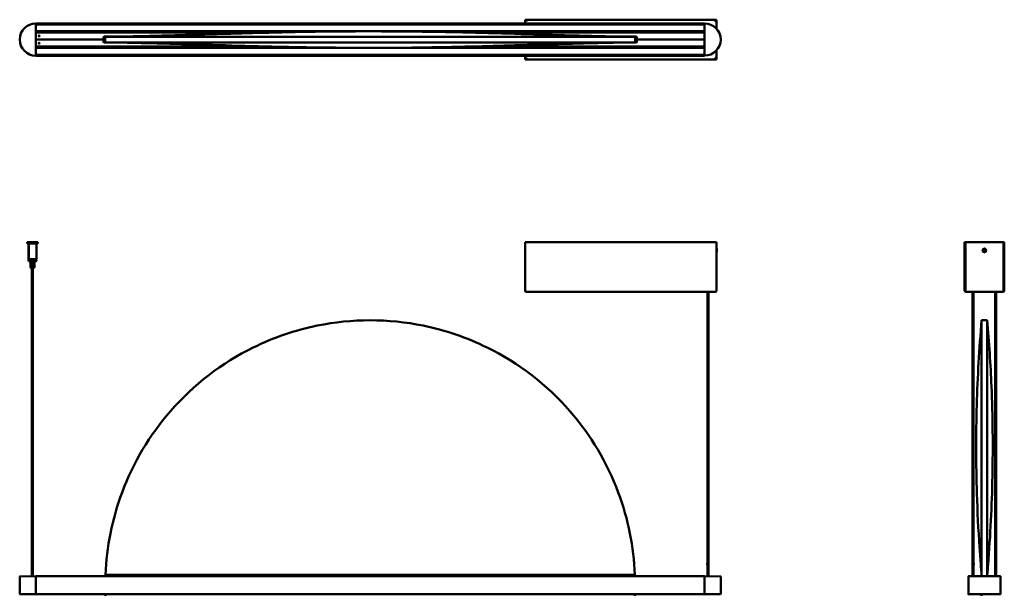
# Model space of a CAD drawing. Header units: millimetres. Extents: x 1563 to 3050, y 1036 to 2575.
# Tile 2 of 2: x 1563 to 3050, y 1708 to 2575. Entities that reach past the tile are written whole.
import ezdxf

# ---------------------------------------------------------------- set-up
doc = ezdxf.new("R2010")
doc.units = ezdxf.units.MM
doc.header["$LTSCALE"] = 10
doc.layers.add('Visibile (ISO)', color=7, linetype='Continuous', lineweight=50)

msp = doc.modelspace()

# ---------------------------------------------------------------- linework, layer by layer
at = {"layer": 'Visibile (ISO)'}
for p, q in [((2326, 2574.1), (2326, 2575.1)), ((2326, 2575.1), (2615, 2575.1)), ((2326.7, 2573.8), (2326, 2573.8)), ((2326, 2569.3), (2326, 2573.8)), ((2328, 2572.5), (2328, 2573.1)), ((2613, 2573.1), (2613, 2572.5)), ((2614.3, 2573.8), (2615, 2573.8)), ((2615, 2574.1), (2615, 2575.1)), ((2615, 2573.8), (2615, 2561.5)), ((1587.2, 2569.1), (1587.2, 2569.3)), ((1587.2, 2569.3), (2597.2, 2569.3)), ((1587.2, 2569.1), (1587.2, 2568.1)), ((1587.2, 2521.1), (1587.2, 2569.1)), ((2597.2, 2567.9), (1587.2, 2567.9)), ((1587.2, 2557.7), (2597.2, 2557.7)), ((1587.2, 2557.5), (1587.2, 2556.3)), ((2597.2, 2569.1), (2597.2, 2569.3)), ((2597.2, 2569.1), (2597.2, 2568.1)), ((2597.2, 2569.1), (2597.2, 2521.1)), ((2597.2, 2557.5), (2597.2, 2556.3)), ((1964.5, 2556.1), (1587.2, 2556.1)), ((1597, 2555.8), (1587.2, 2555.8)), ((1689.7, 2545.1), (1587.2, 2545.1)), ((1689.7, 2545.1), (1587.2, 2545.1)), ((1588.2, 2555.6), (1942.6, 2555.6)), ((1591.4, 2550.5), (1592.9, 2550.5)), ((1689.7, 2545.1), (1689.7, 2548.6)), ((1689.7, 2541.6), (1689.7, 2545.1)), ((1710.5, 2549.5), (1690.4, 2549.5)), ((1690.7, 2549.6), (1712.9, 2549.6)), ((1692.2, 2549.3), (1692.5, 2549.3)), ((1692.2, 2540.8), (1692.2, 2549.3)), ((2597.2, 2556.1), (2219.8, 2556.1)), ((2241.7, 2555.6), (2596.2, 2555.6)), ((2471.3, 2549.6), (2493.7, 2549.6)), ((2493.9, 2549.5), (2473.8, 2549.5)), ((2491.8, 2549.3), (2492.2, 2549.3)), ((2492.2, 2540.8), (2492.2, 2549.3)), ((2494.7, 2548.6), (2494.7, 2545.1)), ((2597.2, 2545.1), (2494.7, 2545.1)), ((2494.7, 2545.1), (2494.7, 2541.6)), ((2597.2, 2545.1), (2494.7, 2545.1)), ((2597.2, 2555.8), (2587.4, 2555.8)), ((1587.2, 2534.3), (1597, 2534.4)), ((1587.2, 2534.1), (1964.6, 2534.1)), ((1587.2, 2533.9), (1587.2, 2532.6)), ((2597.2, 2532.4), (1587.2, 2532.4)), ((1588.2, 2534.6), (1943.5, 2534.6)), ((1591.4, 2539.7), (1592.9, 2539.7)), ((1690.3, 2540.6), (1710.6, 2540.6)), ((1714.2, 2540.6), (1690.7, 2540.6)), ((1692.2, 2540.8), (1692.5, 2540.8)), ((2219.7, 2534.1), (2597.2, 2534.1)), ((2240.8, 2534.6), (2596.2, 2534.6)), ((2493.7, 2540.6), (2470.2, 2540.6)), ((2473.8, 2540.6), (2494, 2540.6)), ((2491.8, 2540.8), (2492.2, 2540.8)), ((2587.4, 2534.4), (2597.2, 2534.3)), ((2597.2, 2533.9), (2597.2, 2532.6)), ((2615, 2528.7), (2615, 2516.3)), ((1587.2, 2522.2), (2597.2, 2522.2)), ((1587.2, 2522), (1587.2, 2521)), ((1587.2, 2521), (1587.2, 2520.8)), ((2597.2, 2520.8), (1587.2, 2520.8)), ((2326, 2516.3), (2326, 2520.8)), ((2326.7, 2516.3), (2326, 2516.3)), ((2326, 2516.1), (2326, 2515.1)), ((2615, 2515.1), (2326, 2515.1)), ((2328, 2517.1), (2328, 2517.7)), ((2597.2, 2522), (2597.2, 2521)), ((2597.2, 2521), (2597.2, 2520.8)), ((2613, 2517.7), (2613, 2517.1)), ((2614.3, 2516.3), (2615, 2516.3)), ((2615, 2516.1), (2615, 2515.1)), ((1574.4, 2239.4), (1574.2, 2239.2)), ((1590.2, 2239.2), (1574.2, 2239.2)), ((1574.2, 2237.6), (1574.2, 2239.2)), ((1574.2, 2237.6), (1590.2, 2237.6)), ((1574.4, 2237.4), (1574.2, 2237.6)), ((1574.4, 2239.4), (1590, 2239.4)), ((1590, 2237.4), (1574.4, 2237.4)), ((1576.2, 2237.4), (1576.2, 2213.6)), ((1576.6, 2235.9), (1576.2, 2235.9)), ((1576.2, 2213.6), (1576.2, 2235.9)), ((1576.6, 2235.9), (1576.6, 2213.6)), ((1588.2, 2237.4), (1588.2, 2213.6)), ((1590, 2239.4), (1590.2, 2239.2)), ((1590, 2237.4), (1590.2, 2237.6)), ((1590.2, 2237.6), (1590.2, 2239.2)), ((2326, 2166.4), (2326, 2239.4)), ((2326, 2239.4), (2615, 2239.4)), ((2615, 2239.4), (2615, 2166.4)), ((2989.7, 2239.4), (2989.7, 2239.4)), ((2989.7, 2239.4), (2989.7, 2166.4)), ((2990.7, 2239.4), (2989.7, 2239.4)), ((2990.7, 2239.4), (2989.7, 2239.4)), ((2990.7, 2239.4), (2990.7, 2239.4)), ((2990.7, 2166.4), (2990.7, 2239.4)), ((2990.9, 2239.4), (3048.4, 2239.4)), ((3048.4, 2239.4), (2990.9, 2239.4)), ((2990.9, 2166.4), (2990.9, 2239.4)), ((2990.9, 2239.4), (2990.9, 2239.4)), ((3048.4, 2239.4), (3048.4, 2166.4)), ((3048.4, 2239.4), (3048.4, 2239.4)), ((3048.7, 2239.4), (3049.7, 2239.4)), ((3048.7, 2166.4), (3048.7, 2239.4)), ((3048.7, 2239.4), (3048.7, 2239.4)), ((3048.7, 2239.4), (3049.7, 2239.4)), ((3049.7, 2166.4), (3049.7, 2239.4)), ((3049.7, 2239.4), (3049.7, 2239.4)), ((2615, 2229.4), (2615.2, 2229.6)), ((2615, 2224.3), (2615.2, 2224.1)), ((2615.2, 2229.6), (2615.2, 2224.1)), ((2615.4, 2229.6), (2615.2, 2229.6)), ((2615.4, 2224.1), (2615.2, 2224.1)), ((2615.4, 2229.6), (2615.4, 2224.1)), ((3018.1, 2227.3), (3019.1, 2226.8)), ((3018.2, 2227.3), (3019, 2227.1)), ((3018.3, 2227.8), (3019.4, 2227.3)), ((3019.1, 2227.3), (3018.4, 2227.7)), ((3018.8, 2225.5), (3019.2, 2226.5)), ((3019.3, 2226.3), (3018.8, 2225.6)), ((3019.2, 2225.3), (3019.7, 2226.3)), ((3019.3, 2225.4), (3019.5, 2226.2)), ((3020.1, 2228.5), (3019.6, 2227.4)), ((3020.1, 2228.4), (3019.9, 2227.6)), ((3021.1, 2226), (3020, 2226.4)), ((3020.6, 2228.3), (3020.1, 2227.2)), ((3020.1, 2227.5), (3020.6, 2228.2)), ((3021.3, 2226.4), (3020.2, 2226.9)), ((3020.3, 2226.5), (3021, 2226)), ((3021.2, 2226.5), (3020.4, 2226.7)), ((1576.2, 2213.6), (1576.2, 2213.6)), ((1576.4, 2213.4), (1576.2, 2213.6)), ((1588.2, 2212.8), (1576.2, 2212.8)), ((1576.2, 2211), (1576.2, 2212.8)), ((1576.2, 2211), (1588.2, 2211)), ((1576.4, 2210.8), (1576.2, 2211)), ((1576.4, 2213.4), (1576.4, 2213.4)), ((1576.8, 2213.4), (1576.4, 2213.4)), ((1588, 2210.8), (1576.4, 2210.8)), ((1576.6, 2213.6), (1588.2, 2213.6)), ((1588, 2213.4), (1576.8, 2213.4)), ((1577.2, 2212.8), (1577.2, 2213.4)), ((1579.2, 2201.2), (1579.2, 2210.8)), ((1579.6, 2200.8), (1579.3, 2201.1)), ((1579.4, 2210.8), (1579.4, 2201.2)), ((1579.4, 2201.1), (1579.4, 2210.8)), ((1579.6, 2200.8), (1584.8, 2200.8)), ((1580.2, 2200.9), (1580.2, 2210.8)), ((1580.7, 2210.8), (1580.7, 2201.2)), ((1581.4, 2200.8), (1581.4, 1735)), ((1581.7, 2200.9), (1581.7, 2210.8)), ((1582.6, 2210.8), (1582.6, 2201.2)), ((1582.9, 2200.8), (1582.9, 1735)), ((1583.3, 2200.9), (1583.3, 2210.8)), ((1584.2, 2210.8), (1584.2, 2201.2)), ((1584.5, 2201), (1584.5, 2210.8)), ((1584.8, 2200.8), (1585, 2201.1)), ((1585.1, 2210.8), (1585.1, 2201.2)), ((1585.1, 2201.2), (1585.1, 2210.8)), ((1587.2, 2212.8), (1587.2, 2213.4)), ((1588, 2213.4), (1588.2, 2213.6)), ((1588, 2210.8), (1588.2, 2211)), ((1588.2, 2211), (1588.2, 2212.8)), ((2328, 2164.4), (2613, 2164.4)), ((2601.4, 2164.4), (2601.4, 1735)), ((2602.9, 2164.4), (2602.9, 1735)), ((2990.7, 2166.4), (2989.7, 2166.4)), ((2990.9, 2166.4), (2990.9, 2166.4)), ((2990.9, 2166.4), (2990.9, 2166.4)), ((2991.7, 2164.4), (2991.7, 2164.6)), ((2991.7, 2164.4), (2992.3, 2164.4)), ((2992.3, 2164.4), (3047.1, 2164.4)), ((3001.9, 2164.4), (3001.9, 1755)), ((3003.4, 2164.4), (3003.4, 1755)), ((3035.9, 2164.4), (3035.9, 1735)), ((3037.4, 2164.4), (3037.4, 1735)), ((3047.1, 2164.4), (3047.7, 2164.4)), ((3047.7, 2164.4), (3047.7, 2164.6)), ((3048.4, 2166.4), (3048.4, 2166.4)), ((3048.4, 2166.4), (3048.4, 2166.4)), ((3048.7, 2166.4), (3049.7, 2166.4)), ((3015.4, 2121.4), (3023.9, 2121.4)), ((2601.4, 1755), (2601.2, 1755)), ((2601.2, 1753), (2601.2, 1755)), ((2603.2, 1755), (2602.9, 1755)), ((2603.2, 1753), (2603.2, 1755)), ((3003.7, 1755), (3001.7, 1755)), ((3001.7, 1753), (3001.7, 1755)), ((3003.7, 1753), (3003.7, 1755)), ((2601.4, 1753), (2601.2, 1753)), ((2603.2, 1753), (2602.9, 1753)), ((3003.7, 1753), (3001.7, 1753)), ((3001.9, 1753), (3001.9, 1735)), ((3003.4, 1753), (3003.4, 1735)), ((1562.9, 1734.6), (1562.9, 1708.3)), ((1563.2, 1734.8), (1587.2, 1735)), ((1587.2, 1735), (1587.2, 1734.8)), ((1587.2, 1735), (2597.2, 1735)), ((1587.2, 1708), (1587.2, 1734.8)), ((1587.2, 1734.8), (1587.2, 1708.1)), ((2597.2, 1735), (2597.2, 1734.8)), ((2597.2, 1735), (2621.2, 1734.8)), ((2597.2, 1708), (2597.2, 1734.8)), ((2597.2, 1708.1), (2597.2, 1734.8)), ((2621.4, 1734.6), (2621.4, 1708.3)), ((2995.4, 1734.8), (2995.4, 1708)), ((2995.4, 1734.8), (2995.4, 1734.8)), ((2995.4, 1708.1), (2995.4, 1734.8)), ((2995.6, 1735), (2996.6, 1735)), ((2995.6, 1735), (2996.6, 1735)), ((3018.9, 1735), (2995.7, 1735)), ((3007.2, 1735), (3008.5, 1735)), ((3007.2, 1735), (3008.5, 1735)), ((3015.4, 1737.4), (3015.4, 1735)), ((3015.4, 1735), (3015.4, 1737.4)), ((3043.7, 1735), (3020.4, 1735)), ((3023.9, 1735), (3023.9, 1737.4)), ((3030.9, 1735), (3032.1, 1735)), ((3030.9, 1735), (3032.1, 1735)), ((3042.7, 1735), (3043.7, 1735)), ((3042.7, 1735), (3043.7, 1735)), ((3043.9, 1708), (3043.9, 1734.8)), ((3043.9, 1734.8), (3043.9, 1734.8)), ((3043.9, 1734.8), (3043.9, 1708.1)), ((1587.2, 1707.8), (1563.2, 1708)), ((1587.2, 1708), (1587.2, 1707.8)), ((2597.2, 1707.8), (1587.2, 1707.8)), ((2597.2, 1708), (2597.2, 1707.8)), ((2621.2, 1708), (2597.2, 1707.8)), ((2996.6, 1707.8), (2995.6, 1707.8)), ((2995.7, 1707.8), (3043.7, 1707.8)), ((3008.5, 1707.8), (3007.2, 1707.8)), ((3015.4, 1707.8), (3015.4, 1705.4)), ((3032.1, 1707.8), (3030.9, 1707.8)), ((3043.7, 1707.8), (3042.7, 1707.8))]:
    msp.add_line(p, q, dxfattribs=at)
for centre, radius in [((1592.2, 2550.6), 0.75), ((1592.2, 2539.6), 0.75), ((3019.7, 2226.9), 2.75)]:
    msp.add_circle(centre, radius, dxfattribs=at)
for centre, radius, start, end in [((1587.2, 2545.1), 24.3, 90, 270), ((2597.2, 2545.1), 24.2, 270, 90), ((1588.2, 2554.6), 1, 90, 180), ((1597, 2555.6), 0.2, 7.3341, 89.5), ((1690.7, 2548.6), 1, 90, 180), ((2493.7, 2548.6), 1, 0, 90), ((2587.4, 2555.6), 0.2, 90.5, 172.6659), ((2596.2, 2554.6), 1, 0, 90), ((1588.2, 2535.6), 1, 180, 270), ((1597, 2534.6), 0.2, 270.5, 346.841), ((1690.7, 2541.6), 1, 180, 270), ((2493.7, 2541.6), 1, 270, 0), ((2587.4, 2534.6), 0.2, 193.159, 269.5), ((2596.2, 2535.6), 1, 270, 0), ((3019.7, 2226.9), 0.752, 146.3185, 165.1028), ((3019, 2226.6), 0.215, 336.8429, 64.5784), ((3019.7, 2226.9), 0.752, 236.3185, 255.1028), ((3019.4, 2227.5), 0.215, 246.8429, 334.5784), ((3019.9, 2226.2), 0.215, 66.8429, 154.5784), ((3019.7, 2226.9), 0.752, 56.3185, 75.1028), ((3020.3, 2227.1), 0.215, 156.8429, 244.5784), ((3019.7, 2226.9), 0.752, 326.3185, 345.1028), ((1563.2, 1734.6), 0.25, 90.5, 180), ((2092.2, 1721.4), 400, 177.7076, 178.0516), ((2092.2, 1721.4), 400, 1.9484, 2.2924), ((2621.2, 1734.6), 0.25, 0, 89.5), ((2995.6, 1734.8), 0.2, 90, 180), ((2995.6, 1734.8), 0.2, 90, 180), ((2996.6, 1734.8), 0.2, 88.1566, 90), ((3007.2, 1734.8), 0.2, 90, 91.8434), ((3008.5, 1734.8), 0.2, 88.1566, 90), ((3030.9, 1734.8), 0.2, 90, 91.8434), ((3032.1, 1734.8), 0.2, 88.1566, 90), ((3042.7, 1734.8), 0.2, 90, 91.8434), ((3043.7, 1734.8), 0.2, 0, 90), ((3043.7, 1734.8), 0.2, 0, 90), ((1563.2, 1708.3), 0.25, 180, 269.5), ((2092.2, 1721.4), 400, 181.9484, 182.2924), ((2092.2, 1721.4), 400, 357.7076, 358.0516), ((2621.2, 1708.3), 0.25, 270.5, 0), ((2995.6, 1708), 0.2, 180, 270), ((3043.7, 1708), 0.2, 270, 0)]:
    msp.add_arc(centre, radius, start, end, dxfattribs=at)
msp.add_ellipse((3019.7, 1735), major_axis=(1, 0), ratio=0.008727, start_param=2.418858, end_param=7.00592, dxfattribs=at)
for points, knots in [([(2326, 2575.1), (2326.3, 2575.1), (2326.7, 2574.6), (2327.2, 2574), (2327.5, 2573.7), (2327.7, 2573.4), (2328, 2573.1)], [-1, -1, -1, -1, -0.319112, -0.319112, -0.319112, 0, 0, 0, 0]), ([(2328, 2573.1), (2327.3, 2573.5), (2326.6, 2574), (2326.2, 2574.1), (2326.1, 2574.1), (2326.1, 2574.1), (2326, 2574.1)], [0, 0, 0, 0, 0.867493, 0.867493, 0.867493, 1, 1, 1, 1]), ([(2327, 2573.1), (2326.7, 2573.3), (2326.5, 2573.4), (2326.3, 2573.6), (2326.3, 2573.6), (2326.2, 2573.6), (2326.2, 2573.7)], [-0.6527612, -0.6527612, -0.6527612, -0.6527612, -0.3205657, -0.3205657, -0.3205657, -0.2445824, -0.2445824, -0.2445824, -0.2445824]), ([(2613, 2573.1), (2613.6, 2573.8), (2614.2, 2574.5), (2614.6, 2574.9), (2614.8, 2575), (2614.9, 2575.1), (2615, 2575.1)], [-1, -1, -1, -1, -0.2685554, -0.2685554, -0.2685554, 0, 0, 0, 0]), ([(2615, 2574.1), (2614.7, 2574.1), (2614, 2573.7), (2613.3, 2573.3), (2613.2, 2573.2), (2613.1, 2573.2), (2613, 2573.1)], [0, 0, 0, 0, 0.867493, 0.867493, 0.867493, 1, 1, 1, 1]), ([(2614.8, 2573.7), (2614.7, 2573.5), (2614.3, 2573.3), (2614, 2573.1), (2614, 2573.1), (2614, 2573.1), (2614, 2573.1)], [-0.745299, -0.745299, -0.745299, -0.745299, -0.3457972, -0.3457972, -0.3457972, -0.3379836, -0.3379836, -0.3379836, -0.3379836]), ([(1692.9, 2549.3), (1695.6, 2549.4), (1700.1, 2549.4), (1711.7, 2549.6), (1717.7, 2549.7), (1732.6, 2550), (1741.8, 2550.2), (1761.2, 2550.6), (1771.2, 2550.9), (1795.2, 2551.5), (1809.6, 2551.9), (1840.4, 2552.8), (1857, 2553.3), (1895.3, 2554.4), (1917.1, 2555), (1965.4, 2556.1), (1992.1, 2556.7), (2046, 2557.4), (2073.3, 2557.6), (2124, 2557.5), (2147.3, 2557.3), (2194.1, 2556.6), (2217.7, 2556.2), (2267.8, 2555), (2294.3, 2554.2), (2345.8, 2552.8), (2371.1, 2552), (2412, 2550.9), (2428.9, 2550.5), (2454.5, 2549.9), (2464.2, 2549.7), (2478.1, 2549.5), (2483.6, 2549.4), (2489, 2549.4), (2490.3, 2549.3), (2491.4, 2549.3)], [0, 0, 0, 0, 3.947631, 3.947631, 7.265209, 7.265209, 11.031312, 11.031312, 14.601858, 14.601858, 19.356968, 19.356968, 24.609368, 24.609368, 31.358554, 31.358554, 39.447615, 39.447615, 47.641903, 47.641903, 54.640449, 54.640449, 61.800381, 61.800381, 70.004669, 70.004669, 78.034076, 78.034076, 83.964939, 83.964939, 88.422287, 88.422287, 91.962921, 91.962921, 93.571519, 93.571519, 93.571519, 93.571519]), ([(1692.5, 2549.3), (1693.3, 2549.4), (1695.8, 2549.3), (1704.1, 2549.3), (1710, 2549.3), (1734.3, 2549.3), (1759.1, 2549.3), (1825.5, 2549.3), (1867.9, 2549.3), (1946.2, 2549.3), (1978.7, 2549.3), (2038.5, 2549.3), (2065.3, 2549.3), (2119, 2549.3), (2145.8, 2549.3), (2205.6, 2549.3), (2238.1, 2549.3), (2316.4, 2549.3), (2358.9, 2549.3), (2425.2, 2549.3), (2450, 2549.3), (2474.3, 2549.3), (2480.2, 2549.3), (2488.5, 2549.3), (2491, 2549.4), (2491.8, 2549.3)], [0.000082, 0.000082, 0.000082, 0.000082, 6.282118, 6.282118, 12.730779, 12.730779, 27.111959, 27.111959, 43.028466, 43.028466, 53.285836, 53.285836, 61.338484, 61.338484, 69.391108, 69.391108, 79.647764, 79.647764, 95.564394, 95.564394, 109.945509, 109.945509, 116.394496, 116.394496, 122.676891, 122.676891, 122.676891, 122.676891]), ([(1692.9, 2549.3), (1695.6, 2549.4), (1700.2, 2549.4), (1707.7, 2549.5), (1709.1, 2549.5), (1710.5, 2549.5)], [0, 0, 0, 0, 3.957282, 3.957282, 4.774748, 4.774748, 4.774748, 4.774748]), ([(2473.8, 2549.5), (2479.2, 2549.5), (2484, 2549.4), (2489, 2549.4), (2490.3, 2549.3), (2491.4, 2549.3)], [88.781685, 88.781685, 88.781685, 88.781685, 91.976392, 91.976392, 93.54866, 93.54866, 93.54866, 93.54866]), ([(2491.8, 2540.8), (2491, 2540.8), (2488.5, 2540.8), (2480.2, 2540.8), (2474.3, 2540.8), (2450, 2540.8), (2425.2, 2540.8), (2358.9, 2540.8), (2316.4, 2540.9), (2238.1, 2540.8), (2205.6, 2540.8), (2145.8, 2540.8), (2119, 2540.8), (2065.3, 2540.8), (2038.5, 2540.8), (1978.7, 2540.8), (1946.2, 2540.8), (1867.9, 2540.9), (1825.5, 2540.8), (1759.1, 2540.8), (1734.3, 2540.8), (1710, 2540.8), (1704.1, 2540.8), (1695.8, 2540.8), (1693.3, 2540.8), (1692.5, 2540.8)], [0.00008, 0.00008, 0.00008, 0.00008, 6.282465, 6.282465, 12.731441, 12.731441, 27.112531, 27.112531, 43.029134, 43.029134, 53.285774, 53.285774, 61.338384, 61.338384, 69.391019, 69.391019, 79.648371, 79.648371, 95.564851, 95.564851, 109.946007, 109.946007, 116.394656, 116.394656, 122.676683, 122.676683, 122.676683, 122.676683]), ([(2491.4, 2540.8), (2488.7, 2540.8), (2484.1, 2540.8), (2472.6, 2540.6), (2466.6, 2540.5), (2451.6, 2540.2), (2442.4, 2540), (2423, 2539.6), (2413, 2539.3), (2389, 2538.7), (2374.6, 2538.2), (2343.7, 2537.4), (2327.1, 2536.9), (2288.8, 2535.8), (2266.9, 2535.2), (2218.6, 2534), (2191.9, 2533.5), (2138.1, 2532.7), (2110.7, 2532.6), (2060.1, 2532.6), (2036.8, 2532.9), (1989.9, 2533.6), (1966.4, 2534), (1916.3, 2535.2), (1889.7, 2536), (1838.2, 2537.4), (1813, 2538.2), (1772.1, 2539.3), (1755.3, 2539.7), (1729.7, 2540.3), (1720.1, 2540.5), (1706.2, 2540.7), (1700.7, 2540.8), (1695.3, 2540.8), (1694, 2540.8), (1692.9, 2540.8)], [0, 0, 0, 0, 3.957282, 3.957282, 7.279415, 7.279415, 11.041335, 11.041335, 14.610081, 14.610081, 19.371205, 19.371205, 24.629078, 24.629078, 31.38947, 31.38947, 39.477987, 39.477987, 47.667715, 47.667715, 54.663114, 54.663114, 61.826491, 61.826491, 70.03468, 70.03468, 78.063248, 78.063248, 83.981259, 83.981259, 88.432361, 88.432361, 91.976392, 91.976392, 93.571398, 93.571398, 93.571398, 93.571398]), ([(2326, 2516.1), (2326.3, 2516.1), (2326.9, 2516.4), (2327.5, 2516.8), (2327.7, 2516.9), (2327.8, 2517), (2328, 2517.1)], [0, 0, 0, 0, 0.791578, 0.791578, 0.791578, 1, 1, 1, 1]), ([(2328, 2517.1), (2327.4, 2516.4), (2326.9, 2515.7), (2326.4, 2515.3), (2326.3, 2515.2), (2326.1, 2515.1), (2326, 2515.1)], [-1, -1, -1, -1, -0.283495, -0.283495, -0.283495, 0, 0, 0, 0]), ([(2326.2, 2516.5), (2326.4, 2516.7), (2326.7, 2516.9), (2327, 2517.1), (2327, 2517.1), (2327, 2517.1), (2327, 2517.1)], [-0.745299, -0.745299, -0.745299, -0.745299, -0.3457972, -0.3457972, -0.3457972, -0.3379836, -0.3379836, -0.3379836, -0.3379836]), ([(2613, 2517.1), (2613.7, 2516.7), (2614.4, 2516.2), (2614.8, 2516.1), (2614.9, 2516.1), (2615, 2516.1), (2615, 2516.1)], [0, 0, 0, 0, 0.867493, 0.867493, 0.867493, 1, 1, 1, 1]), ([(2615, 2515.1), (2614.8, 2515.1), (2614.3, 2515.6), (2613.8, 2516.2), (2613.5, 2516.5), (2613.3, 2516.8), (2613, 2517.1)], [-1, -1, -1, -1, -0.319112, -0.319112, -0.319112, 0, 0, 0, 0]), ([(2614, 2517.1), (2614.3, 2516.9), (2614.5, 2516.7), (2614.7, 2516.6), (2614.8, 2516.6), (2614.8, 2516.6), (2614.8, 2516.5)], [-0.6527612, -0.6527612, -0.6527612, -0.6527612, -0.3205657, -0.3205657, -0.3205657, -0.2445824, -0.2445824, -0.2445824, -0.2445824]), ([(3018.2, 2227.3), (3018.2, 2227.3), (3018.2, 2227.3), (3018.1, 2227.3), (3018.1, 2227.3), (3018.1, 2227.3), (3018.1, 2227.3), (3018.1, 2227.3)], [0.03495487, 0.03495487, 0.03495487, 0.03495487, 0.03801973, 0.03801973, 0.04181436, 0.04181436, 0.04566018, 0.04566018, 0.04566018, 0.04566018]), ([(3018.3, 2227.8), (3018.3, 2227.8), (3018.3, 2227.8), (3018.3, 2227.8), (3018.4, 2227.8), (3018.4, 2227.8), (3018.4, 2227.7), (3018.4, 2227.7)], [0.0153115, 0.0153115, 0.0153115, 0.0153115, 0.01915732, 0.01915732, 0.02295195, 0.02295195, 0.02601681, 0.02601681, 0.02601681, 0.02601681]), ([(3018.8, 2225.5), (3018.8, 2225.5), (3018.8, 2225.5), (3018.8, 2225.5), (3018.8, 2225.5), (3018.8, 2225.6), (3018.8, 2225.6), (3018.8, 2225.6)], [0.0153115, 0.0153115, 0.0153115, 0.0153115, 0.01915732, 0.01915732, 0.02295195, 0.02295195, 0.02601681, 0.02601681, 0.02601681, 0.02601681]), ([(3019.2, 2227), (3019.2, 2227), (3019.3, 2226.9), (3019.3, 2226.9), (3019.3, 2226.9), (3019.4, 2226.8), (3019.4, 2226.8), (3019.4, 2226.7), (3019.4, 2226.7), (3019.4, 2226.7), (3019.4, 2226.6), (3019.4, 2226.6), (3019.4, 2226.5), (3019.4, 2226.5)], [0.16722794, 0.16722794, 0.16722794, 0.16722794, 0.17980141, 0.17980141, 0.1882428, 0.1882428, 0.19668418, 0.19668418, 0.20512557, 0.20512557, 0.21356695, 0.21356695, 0.22614043, 0.22614043, 0.22614043, 0.22614043]), ([(3019.3, 2225.4), (3019.3, 2225.4), (3019.3, 2225.3), (3019.3, 2225.3), (3019.3, 2225.3), (3019.3, 2225.3), (3019.3, 2225.3), (3019.2, 2225.3)], [0.03495487, 0.03495487, 0.03495487, 0.03495487, 0.03801973, 0.03801973, 0.04181436, 0.04181436, 0.04566018, 0.04566018, 0.04566018, 0.04566018]), ([(3019.8, 2227.4), (3019.8, 2227.3), (3019.7, 2227.3), (3019.7, 2227.2), (3019.7, 2227.2), (3019.6, 2227.2), (3019.6, 2227.2), (3019.6, 2227.2), (3019.5, 2227.2), (3019.5, 2227.1), (3019.4, 2227.1), (3019.4, 2227.2), (3019.3, 2227.2), (3019.3, 2227.2)], [0.16722794, 0.16722794, 0.16722794, 0.16722794, 0.17980141, 0.17980141, 0.1882428, 0.1882428, 0.19668418, 0.19668418, 0.20512557, 0.20512557, 0.21356695, 0.21356695, 0.22614043, 0.22614043, 0.22614043, 0.22614043]), ([(3019.6, 2226.4), (3019.6, 2226.4), (3019.6, 2226.5), (3019.7, 2226.5), (3019.7, 2226.5), (3019.7, 2226.6), (3019.8, 2226.6), (3019.8, 2226.6), (3019.9, 2226.6), (3019.9, 2226.6), (3019.9, 2226.6), (3020, 2226.6), (3020, 2226.6), (3020.1, 2226.6)], [0.16722794, 0.16722794, 0.16722794, 0.16722794, 0.17980141, 0.17980141, 0.1882428, 0.1882428, 0.19668418, 0.19668418, 0.20512557, 0.20512557, 0.21356695, 0.21356695, 0.22614043, 0.22614043, 0.22614043, 0.22614043]), ([(3020.2, 2226.8), (3020.1, 2226.8), (3020.1, 2226.8), (3020.1, 2226.9), (3020, 2226.9), (3020, 2226.9), (3020, 2227), (3020, 2227), (3020, 2227), (3020, 2227.1), (3020, 2227.1), (3020, 2227.2), (3020, 2227.2), (3020, 2227.3)], [0.16722794, 0.16722794, 0.16722794, 0.16722794, 0.17980141, 0.17980141, 0.1882428, 0.1882428, 0.19668418, 0.19668418, 0.20512557, 0.20512557, 0.21356695, 0.21356695, 0.22614043, 0.22614043, 0.22614043, 0.22614043]), ([(3020.1, 2228.4), (3020.1, 2228.4), (3020.1, 2228.4), (3020.1, 2228.4), (3020.1, 2228.4), (3020.1, 2228.5), (3020.1, 2228.5), (3020.1, 2228.5)], [0.03495487, 0.03495487, 0.03495487, 0.03495487, 0.03801973, 0.03801973, 0.04181436, 0.04181436, 0.04566018, 0.04566018, 0.04566018, 0.04566018]), ([(3020.6, 2228.3), (3020.6, 2228.3), (3020.6, 2228.2), (3020.6, 2228.2), (3020.6, 2228.2), (3020.6, 2228.2), (3020.6, 2228.2), (3020.6, 2228.2)], [0.0153115, 0.0153115, 0.0153115, 0.0153115, 0.01915732, 0.01915732, 0.02295195, 0.02295195, 0.02601681, 0.02601681, 0.02601681, 0.02601681]), ([(3021.1, 2226), (3021.1, 2226), (3021.1, 2226), (3021, 2226), (3021, 2226), (3021, 2226), (3021, 2226), (3021, 2226)], [0.0153115, 0.0153115, 0.0153115, 0.0153115, 0.01915732, 0.01915732, 0.02295195, 0.02295195, 0.02601681, 0.02601681, 0.02601681, 0.02601681]), ([(3021.2, 2226.5), (3021.2, 2226.5), (3021.2, 2226.5), (3021.2, 2226.5), (3021.2, 2226.5), (3021.3, 2226.4), (3021.3, 2226.4), (3021.3, 2226.4)], [0.03495487, 0.03495487, 0.03495487, 0.03495487, 0.03801973, 0.03801973, 0.04181436, 0.04181436, 0.04566018, 0.04566018, 0.04566018, 0.04566018]), ([(1579.5, 2200.9), (1579.5, 2200.9), (1579.4, 2201), (1579.3, 2201.1), (1579.3, 2201.1), (1579.2, 2201.2), (1579.2, 2201.2), (1579.2, 2201.2), (1579.2, 2201.2), (1579.2, 2201.2)], [0.38799637, 0.38799637, 0.38799637, 0.38799637, 0.41150931, 0.41150931, 0.44031244, 0.44031244, 0.46471635, 0.46471635, 0.47101646, 0.47101646, 0.47101646, 0.47101646]), ([(1580.2, 2200.9), (1580.1, 2200.9), (1580.1, 2201), (1579.9, 2201.1), (1579.8, 2201.1), (1579.7, 2201.2), (1579.6, 2201.2), (1579.5, 2201.2), (1579.5, 2201.2), (1579.4, 2201.2)], [0.38799637, 0.38799637, 0.38799637, 0.38799637, 0.41150931, 0.41150931, 0.44031244, 0.44031244, 0.46471635, 0.46471635, 0.48724218, 0.48724218, 0.48724218, 0.48724218]), ([(1579.4, 2201.2), (1579.4, 2201.2), (1579.4, 2201.2), (1579.4, 2201.2), (1579.4, 2201.2), (1579.4, 2201.1), (1579.4, 2201.1), (1579.4, 2201), (1579.5, 2200.9), (1579.5, 2200.9)], [0.49099833, 0.49099833, 0.49099833, 0.49099833, 0.51352416, 0.51352416, 0.53792806, 0.53792806, 0.56673119, 0.56673119, 0.59024413, 0.59024413, 0.59024413, 0.59024413]), ([(1580.7, 2201.2), (1580.7, 2201.2), (1580.6, 2201.2), (1580.5, 2201.2), (1580.4, 2201.2), (1580.3, 2201.1), (1580.3, 2201.1), (1580.2, 2201), (1580.2, 2200.9), (1580.2, 2200.9)], [0.49099833, 0.49099833, 0.49099833, 0.49099833, 0.51352416, 0.51352416, 0.53792806, 0.53792806, 0.56673119, 0.56673119, 0.59024413, 0.59024413, 0.59024413, 0.59024413]), ([(1581.7, 2200.9), (1581.6, 2200.9), (1581.5, 2201), (1581.4, 2201.1), (1581.3, 2201.1), (1581.1, 2201.2), (1581, 2201.2), (1580.9, 2201.2), (1580.8, 2201.2), (1580.7, 2201.2)], [0.38799637, 0.38799637, 0.38799637, 0.38799637, 0.41150931, 0.41150931, 0.44031244, 0.44031244, 0.46471635, 0.46471635, 0.48724218, 0.48724218, 0.48724218, 0.48724218]), ([(1582.6, 2201.2), (1582.5, 2201.2), (1582.4, 2201.2), (1582.2, 2201.2), (1582.1, 2201.2), (1582, 2201.1), (1581.9, 2201.1), (1581.8, 2201), (1581.7, 2200.9), (1581.7, 2200.9)], [0.49099833, 0.49099833, 0.49099833, 0.49099833, 0.51352416, 0.51352416, 0.53792806, 0.53792806, 0.56673119, 0.56673119, 0.59024413, 0.59024413, 0.59024413, 0.59024413]), ([(1583.3, 2200.9), (1583.3, 2200.9), (1583.2, 2201), (1583.1, 2201.1), (1583.1, 2201.1), (1582.9, 2201.2), (1582.9, 2201.2), (1582.7, 2201.2), (1582.6, 2201.2), (1582.6, 2201.2)], [0.38799637, 0.38799637, 0.38799637, 0.38799637, 0.41150931, 0.41150931, 0.44031244, 0.44031244, 0.46471635, 0.46471635, 0.48724218, 0.48724218, 0.48724218, 0.48724218]), ([(1584.2, 2201.2), (1584.2, 2201.2), (1584.1, 2201.2), (1584, 2201.2), (1583.9, 2201.2), (1583.7, 2201.1), (1583.6, 2201.1), (1583.4, 2201), (1583.4, 2200.9), (1583.3, 2200.9)], [0.49099833, 0.49099833, 0.49099833, 0.49099833, 0.51352416, 0.51352416, 0.53792806, 0.53792806, 0.56673119, 0.56673119, 0.59024413, 0.59024413, 0.59024413, 0.59024413]), ([(1584.5, 2200.9), (1584.5, 2200.9), (1584.5, 2201), (1584.5, 2201.1), (1584.5, 2201.1), (1584.5, 2201.2), (1584.4, 2201.2), (1584.3, 2201.2), (1584.3, 2201.2), (1584.2, 2201.2)], [0.38799637, 0.38799637, 0.38799637, 0.38799637, 0.41150931, 0.41150931, 0.44031244, 0.44031244, 0.46471635, 0.46471635, 0.48724218, 0.48724218, 0.48724218, 0.48724218]), ([(1585.1, 2201.2), (1585.1, 2201.2), (1585.1, 2201.2), (1585, 2201.2), (1585, 2201.2), (1584.8, 2201.1), (1584.8, 2201.1), (1584.6, 2201), (1584.6, 2200.9), (1584.5, 2200.9)], [0.49099833, 0.49099833, 0.49099833, 0.49099833, 0.51352416, 0.51352416, 0.53792806, 0.53792806, 0.56673119, 0.56673119, 0.59024413, 0.59024413, 0.59024413, 0.59024413]), ([(1585, 2201.1), (1585.1, 2201.1), (1585.1, 2201.1), (1585.1, 2201.2), (1585.1, 2201.2), (1585.1, 2201.2), (1585.1, 2201.2), (1585.1, 2201.2)], [0.43323331, 0.43323331, 0.43323331, 0.43323331, 0.44031244, 0.44031244, 0.46471635, 0.46471635, 0.48724218, 0.48724218, 0.48724218, 0.48724218]), ([(2326, 2166.4), (2326.3, 2165.6), (2326.7, 2164.9), (2327.2, 2164.6), (2327.5, 2164.5), (2327.7, 2164.4), (2328, 2164.4)], [-1, -1, -1, -1, -0.319112, -0.319112, -0.319112, 0, 0, 0, 0]), ([(2327, 2164.6), (2326.7, 2164.8), (2326.5, 2165), (2326.3, 2165.3), (2326.3, 2165.4), (2326.2, 2165.5), (2326.2, 2165.6)], [-0.6527612, -0.6527612, -0.6527612, -0.6527612, -0.3205657, -0.3205657, -0.3205657, -0.2445824, -0.2445824, -0.2445824, -0.2445824]), ([(2613, 2164.4), (2613.6, 2164.4), (2614.2, 2164.8), (2614.6, 2165.5), (2614.8, 2165.8), (2614.9, 2166.1), (2615, 2166.4)], [-1, -1, -1, -1, -0.2685554, -0.2685554, -0.2685554, 0, 0, 0, 0]), ([(2614.8, 2165.6), (2614.7, 2165.2), (2614.3, 2164.8), (2614, 2164.6), (2614, 2164.6), (2614, 2164.6), (2614, 2164.6)], [-0.745299, -0.745299, -0.745299, -0.745299, -0.3457972, -0.3457972, -0.3457972, -0.3379836, -0.3379836, -0.3379836, -0.3379836]), ([(2991.7, 2164.4), (2991, 2164.4), (2990.3, 2164.7), (2989.9, 2165.4), (2989.8, 2165.7), (2989.7, 2166), (2989.7, 2166.4)], [-1, -1, -1, -1, -0.283495, -0.283495, -0.283495, 0, 0, 0, 0]), ([(2991.1, 2165.6), (2991.3, 2165.2), (2991.5, 2164.8), (2991.7, 2164.6), (2991.7, 2164.6), (2991.7, 2164.6), (2991.7, 2164.6)], [-0.745299, -0.745299, -0.745299, -0.745299, -0.3457972, -0.3457972, -0.3457972, -0.3379836, -0.3379836, -0.3379836, -0.3379836]), ([(3049.7, 2166.4), (3049.7, 2165.6), (3049.2, 2164.9), (3048.6, 2164.6), (3048.3, 2164.5), (3048, 2164.4), (3047.7, 2164.4)], [-1, -1, -1, -1, -0.319112, -0.319112, -0.319112, 0, 0, 0, 0]), ([(3047.7, 2164.6), (3047.9, 2164.8), (3048, 2165), (3048.2, 2165.3), (3048.2, 2165.4), (3048.2, 2165.5), (3048.3, 2165.6)], [-0.6527612, -0.6527612, -0.6527612, -0.6527612, -0.3205657, -0.3205657, -0.3205657, -0.2445824, -0.2445824, -0.2445824, -0.2445824]), ([(3048.3, 2165.6), (3048.5, 2165.7), (3048.6, 2165.9), (3048.7, 2166.2), (3048.7, 2166.2), (3048.7, 2166.3), (3048.7, 2166.4)], [0.4039637, 0.4039637, 0.4039637, 0.4039637, 0.8674926, 0.8674926, 0.8674926, 1, 1, 1, 1]), ([(1692.5, 1737.4), (1693.3, 1758.3), (1695.8, 1779.2), (1704.1, 1820.8), (1710, 1841.5), (1734.3, 1906.5), (1759.1, 1948.1), (1825.5, 2024.2), (1867.9, 2056.9), (1946.2, 2095.4), (1978.7, 2106.5), (2038.5, 2118.7), (2065.3, 2121.4), (2092.2, 2121.4), (2092.2, 2121.4), (2092.2, 2121.4)], [0.00008, 0.00008, 0.00008, 0.00008, 6.282465, 6.282465, 12.731441, 12.731441, 27.112531, 27.112531, 43.029134, 43.029134, 53.285774, 53.285774, 61.338384, 61.338384, 61.338384, 61.338384, 61.338384, 61.338384]), ([(2491.8, 1737.4), (2491, 1758.3), (2488.5, 1779.2), (2480.2, 1820.8), (2474.3, 1841.5), (2450, 1906.5), (2425.2, 1948.1), (2358.9, 2024.2), (2316.4, 2056.9), (2238.1, 2095.4), (2205.6, 2106.5), (2145.8, 2118.7), (2119, 2121.4), (2065.3, 2121.4), (2038.5, 2118.7), (1978.7, 2106.5), (1946.2, 2095.4), (1867.9, 2056.9), (1825.5, 2024.2), (1759.1, 1948.1), (1734.3, 1906.5), (1710, 1841.5), (1704.1, 1820.8), (1695.8, 1779.2), (1693.3, 1758.3), (1692.5, 1737.4)], [0.000082, 0.000082, 0.000082, 0.000082, 6.282134, 6.282134, 12.730811, 12.730811, 27.11199, 27.11199, 43.028496, 43.028496, 53.285857, 53.285857, 61.338502, 61.338502, 69.391129, 69.391129, 79.647795, 79.647795, 95.564425, 95.564425, 109.945541, 109.945541, 116.394512, 116.394512, 122.676891, 122.676891, 122.676891, 122.676891]), ([(3015.4, 1737.4), (3015.4, 1737.5), (3015.4, 1737.6), (3015.4, 1737.9), (3015.4, 1738), (3015.3, 1738.5), (3015.3, 1738.8), (3015.2, 1740.2), (3015.1, 1741.2), (3014.8, 1745.2), (3014.5, 1748.2), (3013.6, 1760.3), (3012.9, 1769.3), (3010.5, 1805.5), (3009.1, 1832.7), (3006.9, 1904.3), (3006.8, 1948.9), (3009.3, 2036.1), (3011.8, 2078.8), (3015.4, 2121.4)], [0, 0, 0, 0, 0.033519, 0.033519, 0.078071, 0.078071, 0.179042, 0.179042, 0.481539, 0.481539, 1.388629, 1.388629, 4.109872, 4.109872, 12.274846, 12.274846, 25.615135, 25.615135, 38.447904, 38.447904, 38.447904, 38.447904]), ([(3015.4, 1940.1), (3015.4, 1955.5), (3015.4, 1970.3), (3015.4, 2024.2), (3015.4, 2056.9), (3015.4, 2095.4), (3015.4, 2106.5), (3015.4, 2118.7), (3015.4, 2121.4), (3015.4, 2121.4), (3015.4, 2121.4), (3015.4, 2121.4)], [21.56084, 21.56084, 21.56084, 21.56084, 27.112531, 27.112531, 43.029134, 43.029134, 53.285774, 53.285774, 61.338384, 61.338384, 61.338388, 61.338388, 61.338388, 61.338388]), ([(3023.9, 2121.4), (3023.9, 2121.4), (3023.9, 2121.4), (3023.9, 2121.4), (3023.9, 2118.7), (3023.9, 2106.5), (3023.9, 2095.4), (3023.9, 2056.9), (3023.9, 2024.2), (3023.9, 1970.3), (3023.9, 1955.5), (3023.9, 1940.1)], [61.338479, 61.338479, 61.338479, 61.338479, 61.338502, 61.338502, 69.391129, 69.391129, 79.647795, 79.647795, 95.564425, 95.564425, 101.116094, 101.116094, 101.116094, 101.116094]), ([(3023.9, 2121.4), (3026.8, 2088.2), (3028.9, 2054.9), (3032.2, 1976.4), (3032.6, 1931.2), (3030.9, 1841.3), (3028.7, 1796.8), (3025, 1749.8), (3024.8, 1747.3), (3024.5, 1743.6), (3024.4, 1742.4), (3024.2, 1740.5), (3024.2, 1739.9), (3024.1, 1739), (3024, 1738.6), (3024, 1738.2), (3024, 1738), (3024, 1737.7), (3024, 1737.6), (3023.9, 1737.4)], [0, 0, 0, 0, 10.002249, 10.002249, 23.569506, 23.569506, 36.947904, 36.947904, 37.695471, 37.695471, 38.069339, 38.069339, 38.256505, 38.256505, 38.350578, 38.350578, 38.398274, 38.398274, 38.447301, 38.447301, 38.447301, 38.447301]), ([(3015.4, 1737.4), (3015.4, 1758.3), (3015.4, 1779.2), (3015.4, 1820.8), (3015.4, 1841.5), (3015.4, 1878.8), (3015.4, 1895.5), (3015.4, 1940.1)], [0.00008, 0.00008, 0.00008, 0.00008, 6.282465, 6.282465, 12.731441, 12.731441, 18.224279, 18.224279, 18.224279, 18.224279]), ([(3023.9, 1940.1), (3023.9, 1895.5), (3023.9, 1878.8), (3023.9, 1841.5), (3023.9, 1820.8), (3023.9, 1779.2), (3024, 1758.3), (3023.9, 1737.4)], [104.452661, 104.452661, 104.452661, 104.452661, 109.945541, 109.945541, 116.394512, 116.394512, 122.676891, 122.676891, 122.676891, 122.676891]), ([(1692.5, 1737.4), (1697.9, 1737.4), (1703.2, 1737.4), (1708.5, 1737.4), (1726.1, 1737.4), (1744.2, 1737.4), (1762, 1737.4), (1776.1, 1737.4), (1790.1, 1737.4), (1804.2, 1737.4), (1827.7, 1737.4), (1851.2, 1737.4), (1874.7, 1737.4), (1883.2, 1737.4), (1891.8, 1737.4), (1900.4, 1737.4), (1932.3, 1737.4), (1964.3, 1737.4), (1996.2, 1737.4), (2007.7, 1737.4), (2019.3, 1737.4), (2030.8, 1737.4), (2051.3, 1737.4), (2071.7, 1737.4), (2092.2, 1737.4), (2106.3, 1737.4), (2120.4, 1737.4), (2134.5, 1737.4), (2152.4, 1737.4), (2170.3, 1737.4), (2188.1, 1737.4), (2212.5, 1737.4), (2236.8, 1737.4), (2261.2, 1737.4), (2268.8, 1737.4), (2276.4, 1737.4), (2283.9, 1737.4), (2316, 1737.4), (2348.1, 1737.4), (2380.1, 1737.4), (2387.5, 1737.4), (2394.9, 1737.4), (2402.4, 1737.4), (2426.8, 1737.4), (2451.5, 1737.4), (2475.8, 1737.4), (2479.6, 1737.4), (2483.4, 1737.4), (2487.3, 1737.4), (2488.8, 1737.4), (2490.3, 1737.4), (2491.8, 1737.4)], [-799.359559, -799.359559, -799.359559, -799.359559, -783.205049, -783.205049, -783.205049, -729.884559, -729.884559, -729.884559, -687.487998, -687.487998, -687.487998, -617.158866, -617.158866, -617.158866, -591.476832, -591.476832, -591.476832, -495.626296, -495.626296, -495.626296, -461.022736, -461.022736, -461.022736, -399.680951, -399.680951, -399.680951, -357.295901, -357.295901, -357.295901, -303.754605, -303.754605, -303.754605, -230.604849, -230.604849, -230.604849, -207.897178, -207.897178, -207.897178, -111.80532, -111.80532, -111.80532, -89.431648, -89.431648, -89.431648, -16.101739, -16.101739, -16.101739, -4.562289, -4.562289, -4.562289, 0, 0, 0, 0]), ([(2995.7, 1735), (2995.7, 1735), (2995.6, 1735), (2995.6, 1735), (2995.5, 1735), (2995.5, 1734.9), (2995.5, 1734.9), (2995.5, 1734.9), (2995.4, 1734.8), (2995.4, 1734.8), (2995.4, 1734.8), (2995.4, 1734.8)], [0, 0, 0, 0, 0.00976576, 0.00976576, 0.01953173, 0.01953173, 0.02929808, 0.02929808, 0.03433457, 0.03433457, 0.03937108, 0.03937108, 0.03937108, 0.03937108]), ([(3015.4, 1737.4), (3015.4, 1737.4), (3015.4, 1737.4), (3015.4, 1737.4), (3015.4, 1737.4), (3015.4, 1737.4), (3015.4, 1737.4), (3015.4, 1737.4), (3015.4, 1737.4), (3015.4, 1737.4), (3015.4, 1737.4), (3015.4, 1737.4), (3015.4, 1737.4), (3015.4, 1737.4), (3015.4, 1737.4), (3015.4, 1737.4), (3015.4, 1737.4), (3015.4, 1737.4), (3015.4, 1737.4), (3015.4, 1737.4), (3015.4, 1737.4), (3015.4, 1737.4), (3015.4, 1737.4), (3015.4, 1737.4), (3015.4, 1737.4), (3015.4, 1737.4), (3015.4, 1737.4), (3015.4, 1737.4), (3015.4, 1737.4), (3015.4, 1737.4), (3015.4, 1737.4), (3015.4, 1737.4), (3015.4, 1737.4), (3015.4, 1737.4), (3015.4, 1737.4), (3015.4, 1737.4), (3015.4, 1737.4), (3015.4, 1737.4), (3015.4, 1737.4), (3015.4, 1737.4)], [-799.359743, -799.359743, -799.359743, -799.359743, -783.201423, -783.201423, -783.201423, -729.898409, -729.898409, -729.898409, -687.485951, -687.485951, -687.485951, -617.200736, -617.200736, -617.200736, -591.474699, -591.474699, -591.474699, -495.624186, -495.624186, -495.624186, -461.003133, -461.003133, -461.003133, -399.678687, -399.678687, -399.678687, -357.267092, -357.267092, -357.267092, -303.75247, -303.75247, -303.75247, -230.582779, -230.582779, -230.582779, -207.895024, -207.895024, -207.895024, -163.481908, -163.481908, -163.481908, -163.481908]), ([(3023.9, 1737.4), (3023.9, 1737.4), (3023.9, 1737.4), (3023.9, 1737.4), (3023.9, 1737.4), (3023.9, 1737.4), (3023.9, 1737.4), (3023.9, 1737.4), (3023.9, 1737.4), (3023.9, 1737.4), (3023.9, 1737.4), (3023.9, 1737.4), (3023.9, 1737.4), (3023.9, 1737.4), (3023.9, 1737.4), (3023.9, 1737.4), (3023.9, 1737.4), (3023.9, 1737.4), (3023.9, 1737.4), (3023.9, 1737.4), (3023.9, 1737.4), (3023.9, 1737.4), (3023.9, 1737.4), (3023.9, 1737.4), (3023.9, 1737.4)], [-799.359559, -799.359559, -799.359559, -799.359559, -783.205049, -783.205049, -783.205049, -729.884559, -729.884559, -729.884559, -687.487998, -687.487998, -687.487998, -617.158866, -617.158866, -617.158866, -591.476832, -591.476832, -591.476832, -495.626296, -495.626296, -495.626296, -461.022736, -461.022736, -461.022736, -400.152754, -400.152754, -400.152754, -400.152754]), ([(3043.9, 1734.8), (3043.9, 1734.8), (3043.9, 1734.8), (3043.9, 1734.9), (3043.9, 1734.9), (3043.8, 1735), (3043.8, 1735), (3043.8, 1735), (3043.8, 1735), (3043.7, 1735), (3043.7, 1735), (3043.7, 1735)], [0, 0, 0, 0, 0.00976683, 0.00976683, 0.01953346, 0.01953346, 0.02929972, 0.02929972, 0.03433544, 0.03433544, 0.03937114, 0.03937114, 0.03937114, 0.03937114]), ([(2995.4, 1708.1), (2995.4, 1708), (2995.4, 1708), (2995.5, 1707.9), (2995.5, 1707.9), (2995.5, 1707.9), (2995.6, 1707.9), (2995.6, 1707.8), (2995.6, 1707.8), (2995.7, 1707.8), (2995.7, 1707.8), (2995.7, 1707.8)], [0, 0, 0, 0, 0.00976683, 0.00976683, 0.01953346, 0.01953346, 0.02929972, 0.02929972, 0.03433544, 0.03433544, 0.03937114, 0.03937114, 0.03937114, 0.03937114]), ([(3043.7, 1707.8), (3043.7, 1707.8), (3043.8, 1707.8), (3043.8, 1707.9), (3043.8, 1707.9), (3043.9, 1707.9), (3043.9, 1707.9), (3043.9, 1708), (3043.9, 1708), (3043.9, 1708), (3043.9, 1708.1), (3043.9, 1708.1)], [0, 0, 0, 0, 0.00976576, 0.00976576, 0.01953173, 0.01953173, 0.02929808, 0.02929808, 0.03433457, 0.03433457, 0.03937108, 0.03937108, 0.03937108, 0.03937108])]:
    msp.add_open_spline(points, degree=3, knots=knots, dxfattribs=at)
for points in [[(2326.2, 2573.7), (2326.1, 2573.7), (2326, 2573.8), (2326, 2573.8)], [(2327, 2573.1), (2327.3, 2572.9), (2327.7, 2572.7), (2328, 2572.5)], [(2327.1, 2573.6), (2327.2, 2573.5), (2327.4, 2573.3), (2327.5, 2573.1)], [(2328, 2572.5), (2327.8, 2572.7), (2327.7, 2572.9), (2327.5, 2573.1)], [(2613, 2572.5), (2613.3, 2572.7), (2613.7, 2572.9), (2614, 2573.1)], [(2613.5, 2573.1), (2613.3, 2572.9), (2613.2, 2572.7), (2613, 2572.5)], [(2613.5, 2573.1), (2613.7, 2573.3), (2613.8, 2573.5), (2613.9, 2573.6)], [(2615, 2573.8), (2615, 2573.8), (2614.9, 2573.7), (2614.8, 2573.7)], [(1692.9, 2549.3), (1692.7, 2549.3), (1692.6, 2549.3), (1692.5, 2549.3)], [(2326, 2516.3), (2326, 2516.4), (2326.1, 2516.4), (2326.2, 2516.5)], [(2328, 2517.7), (2327.7, 2517.5), (2327.3, 2517.3), (2327, 2517.1)], [(2327.5, 2517.1), (2327.4, 2516.9), (2327.2, 2516.7), (2327.1, 2516.6)], [(2327.5, 2517.1), (2327.7, 2517.3), (2327.8, 2517.5), (2328, 2517.7)], [(2614, 2517.1), (2613.7, 2517.3), (2613.3, 2517.5), (2613, 2517.7)], [(2613, 2517.7), (2613.2, 2517.5), (2613.3, 2517.3), (2613.5, 2517.1)], [(2613.9, 2516.6), (2613.8, 2516.7), (2613.7, 2516.9), (2613.5, 2517.1)], [(2614.8, 2516.5), (2614.9, 2516.4), (2615, 2516.4), (2615, 2516.3)], [(2326.2, 2165.6), (2326.1, 2165.8), (2326, 2166.1), (2326, 2166.4)], [(2327, 2164.6), (2327.3, 2164.5), (2327.7, 2164.4), (2328, 2164.4)], [(2613, 2164.4), (2613.3, 2164.4), (2613.7, 2164.5), (2614, 2164.6)], [(2615, 2166.4), (2615, 2166.1), (2614.9, 2165.8), (2614.8, 2165.6)], [(2990.7, 2166.4), (2990.7, 2166), (2990.9, 2165.7), (2991.1, 2165.6)], [(2990.9, 2166.4), (2991, 2166.1), (2991, 2165.8), (2991.1, 2165.6)], [(2992.3, 2164.4), (2992.1, 2164.4), (2991.9, 2164.5), (2991.7, 2164.6)], [(3047.7, 2164.6), (3047.5, 2164.5), (3047.3, 2164.4), (3047.1, 2164.4)], [(3048.3, 2165.6), (3048.3, 2165.8), (3048.4, 2166.1), (3048.4, 2166.4)]]:
    msp.add_open_spline(points, degree=3, dxfattribs=at)
for points, weights in [([(3019, 2227.1), (3019.1, 2227), (3019.2, 2227)], [1, 1.22198309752, 1.42828100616]), ([(3019.3, 2227.2), (3019.2, 2227.2), (3019.1, 2227.3)], [1.42828100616, 1.22198309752, 1]), ([(3019.4, 2226.5), (3019.3, 2226.4), (3019.3, 2226.3)], [1.42828100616, 1.22198309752, 1]), ([(3019.5, 2226.2), (3019.6, 2226.3), (3019.6, 2226.4)], [1, 1.22198309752, 1.42828100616]), ([(3019.9, 2227.6), (3019.8, 2227.5), (3019.8, 2227.4)], [1, 1.22198309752, 1.42828100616]), ([(3020, 2227.3), (3020, 2227.4), (3020.1, 2227.5)], [1.42828100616, 1.22198309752, 1]), ([(3020.1, 2226.6), (3020.2, 2226.5), (3020.3, 2226.5)], [1.42828100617, 1.22198309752, 1]), ([(3020.4, 2226.7), (3020.3, 2226.7), (3020.2, 2226.8)], [1, 1.22198309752, 1.42828100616]), ([(1576.4, 2213.4), (1576.3, 2213.5), (1576.2, 2213.6)], [1, 1.00654829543, 1.01283981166]), ([(1576.6, 2213.6), (1576.7, 2213.5), (1576.8, 2213.4)], [1.01283981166, 1.00654829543, 1])]:
    msp.add_rational_spline(points, weights, degree=2, dxfattribs=at)

doc.saveas('drawing.dxf')
